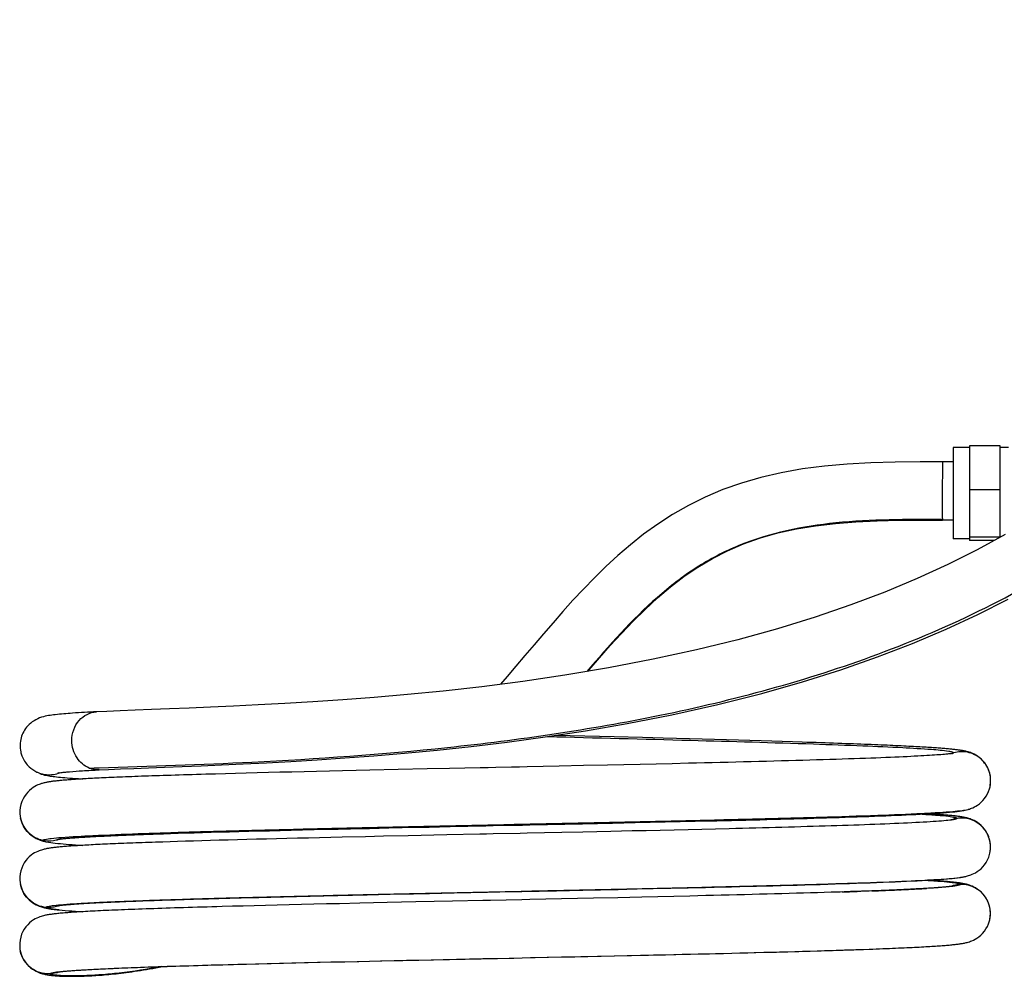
# Model space of a CAD drawing. Header units: millimetres. Extents: x 263 to 2161, y 826 to 2495.
# Tile 1 of 10: x 263 to 857, y 829 to 1406. Entities that reach past the tile are written whole.
import ezdxf

# ---------------------------------------------------------------- set-up
doc = ezdxf.new("R2010")
doc.units = ezdxf.units.MM
doc.header["$LTSCALE"] = 217.819833
doc.layers.add('00_COMPONENTS_13', color=7, linetype='CONTINUOUS')
doc.layers.add('00_COMPONENTS_5', color=7, linetype='CONTINUOUS')

msp = doc.modelspace()

# ---------------------------------------------------------------- linework, layer by layer
at = {"layer": '00_COMPONENTS_13', "color": 7, "linetype": 'Continuous'}
for p, q in [((825.66, 1139.1), (819.31, 1139.11)), ((825.66, 1104.1), (819.24, 1104.11)), ((309.38, 988.57), (309.39, 988.57)), ((603.67, 973.9), (586.05, 974.35)), ((621.42, 973.45), (603.67, 973.9)), ((638.53, 973.01), (621.42, 973.45)), ((650.91, 972.68), (638.53, 973.01)), ((658.94, 972.46), (650.91, 972.68)), ((666.79, 972.25), (658.94, 972.46)), ((674.46, 972.04), (666.79, 972.25)), ((681.94, 971.83), (674.46, 972.04)), ((689.22, 971.63), (681.94, 971.83)), ((696.32, 971.43), (689.22, 971.63)), ((703.22, 971.22), (696.32, 971.43)), ((709.93, 971.03), (703.22, 971.22)), ((716.44, 970.83), (709.93, 971.03)), ((722.74, 970.64), (716.44, 970.83)), ((728.83, 970.45), (722.74, 970.64)), ((263.75, 964.5), (263.76, 964.47)), ((825.94, 964.06), (825.94, 964.05)), ((826.03, 964.06), (826.04, 964.05)), ((602.87, 956.12), (588.32, 955.81)), ((617.49, 956.44), (602.87, 956.12)), ((627.25, 956.65), (617.49, 956.44)), ((637.01, 956.87), (627.25, 956.65)), ((646.76, 957.09), (637.01, 956.87)), ((656.48, 957.31), (646.76, 957.09)), ((666.16, 957.53), (656.48, 957.31)), ((275.69, 951.21), (275.66, 951.22)), ((311.11, 953.61), (311.1, 953.61)), ((381.14, 951.08), (375.37, 950.91)), ((387.11, 951.24), (381.14, 951.08)), ((393.28, 951.41), (387.11, 951.24)), ((399.66, 951.58), (393.28, 951.41)), ((406.25, 951.75), (399.66, 951.58)), ((413.03, 951.92), (406.25, 951.75)), ((420.01, 952.09), (413.03, 951.92)), ((427.19, 952.27), (420.01, 952.09)), ((434.56, 952.45), (427.19, 952.27)), ((442.12, 952.63), (434.56, 952.45)), ((449.87, 952.81), (442.12, 952.63)), ((457.79, 952.99), (449.87, 952.81)), ((465.89, 953.17), (457.79, 952.99)), ((474.15, 953.36), (465.89, 953.17)), ((491.16, 953.73), (474.15, 953.36)), ((508.75, 954.11), (491.16, 953.73)), ((522.29, 954.4), (508.75, 954.11)), ((847.95, 943.37), (847.95, 943.39)), ((834.58, 929.69), (834.7, 929.72)), ((263.68, 924.5), (263.68, 924.52)), ((602.3, 921.1), (620.49, 921.5)), ((620.49, 921.5), (634.14, 921.8)), ((634.14, 921.8), (643.21, 922)), ((643.21, 922), (652.25, 922.2)), ((652.25, 922.2), (661.23, 922.41)), ((661.23, 922.41), (670.16, 922.62)), ((670.16, 922.62), (679.01, 922.83)), ((825.1, 923.44), (824.48, 923.35)), ((825.11, 923.44), (825.1, 923.44)), ((345.64, 914.97), (349.81, 915.11)), ((349.81, 915.11), (354.15, 915.26)), ((354.15, 915.26), (358.67, 915.4)), ((358.67, 915.4), (363.36, 915.54)), ((363.36, 915.54), (368.24, 915.69)), ((368.24, 915.69), (373.3, 915.84)), ((373.3, 915.84), (378.54, 915.99)), ((378.54, 915.99), (383.96, 916.14)), ((383.96, 916.14), (389.56, 916.3)), ((389.56, 916.3), (395.33, 916.45)), ((395.33, 916.45), (401.29, 916.61)), ((401.29, 916.61), (407.41, 916.77)), ((407.41, 916.77), (413.72, 916.93)), ((413.72, 916.93), (420.19, 917.09)), ((420.19, 917.09), (426.83, 917.25)), ((426.83, 917.25), (433.63, 917.42)), ((433.63, 917.42), (440.6, 917.58)), ((440.6, 917.58), (447.73, 917.75)), ((447.73, 917.75), (455.01, 917.92)), ((455.01, 917.92), (462.45, 918.09)), ((462.45, 918.09), (473.89, 918.34)), ((473.89, 918.34), (485.64, 918.6)), ((497.37, 913.86), (482.45, 913.54)), ((485.64, 918.6), (493.65, 918.78)), ((493.65, 918.78), (510.04, 919.13)), ((520.49, 914.36), (497.37, 913.86)), ((510.04, 919.13), (522.65, 919.41)), ((602.54, 916.11), (589.89, 915.84)), ((619.47, 916.47), (602.54, 916.11)), ((632.2, 916.75), (619.47, 916.47)), ((640.67, 916.94), (632.2, 916.75)), ((649.13, 917.13), (640.67, 916.94)), ((657.55, 917.33), (649.13, 917.13)), ((665.94, 917.52), (657.55, 917.33)), ((674.28, 917.72), (665.94, 917.52)), ((682.55, 917.91), (674.28, 917.72)), ((690.76, 918.11), (682.55, 917.91)), ((278.96, 910.3), (278.5, 910.39)), ((353.79, 910.26), (349.37, 910.11)), ((358.35, 910.4), (353.79, 910.26)), ((363.06, 910.55), (358.35, 910.4)), ((367.92, 910.69), (363.06, 910.55)), ((372.92, 910.84), (367.92, 910.69)), ((378.06, 910.99), (372.92, 910.84)), ((383.35, 911.13), (378.06, 910.99)), ((388.78, 911.28), (383.35, 911.13)), ((394.35, 911.43), (388.78, 911.28)), ((400.06, 911.58), (394.35, 911.43)), ((405.91, 911.73), (400.06, 911.58)), ((411.89, 911.89), (405.91, 911.73)), ((418.01, 912.04), (411.89, 911.89)), ((424.26, 912.19), (418.01, 912.04)), ((430.64, 912.35), (424.26, 912.19)), ((437.15, 912.5), (430.64, 912.35)), ((443.78, 912.66), (437.15, 912.5)), ((457.43, 912.97), (443.78, 912.66)), ((471.56, 913.29), (457.43, 912.97)), ((482.45, 913.54), (471.56, 913.29)), ((847.85, 903.29), (847.87, 903.38)), ((263.62, 884.44), (263.6, 884.53)), ((830.4, 888.84), (830.81, 888.91)), ((830.81, 888.91), (831.32, 888.99)), ((463.7, 878.12), (472.63, 878.32)), ((472.63, 878.32), (486.39, 878.63)), ((486.39, 878.63), (500.56, 878.94)), ((500.56, 878.94), (510.22, 879.15)), ((510.22, 879.15), (524.99, 879.46)), ((586.68, 880.78), (602.53, 881.11)), ((602.53, 881.11), (613.14, 881.34)), ((613.14, 881.34), (623.77, 881.58)), ((623.77, 881.58), (634.41, 881.81)), ((634.41, 881.81), (645.02, 882.05)), ((645.02, 882.05), (655.6, 882.29)), ((758.79, 880.02), (757.61, 879.98)), ((773.31, 880.51), (770.55, 880.41)), ((792.81, 881.29), (792.15, 881.26)), ((407.19, 876.77), (414.58, 876.96)), ((414.58, 876.96), (422.2, 877.15)), ((422.2, 877.15), (430.06, 877.34)), ((432.95, 872.41), (425.59, 872.24)), ((430.06, 877.34), (438.14, 877.53)), ((440.47, 872.59), (432.95, 872.41)), ((438.14, 877.53), (446.44, 877.73)), ((448.15, 872.77), (440.47, 872.59)), ((446.44, 877.73), (454.97, 877.92)), ((456, 872.95), (448.15, 872.77)), ((454.97, 877.92), (463.7, 878.12)), ((468.06, 873.22), (456, 872.95)), ((484.67, 873.59), (468.06, 873.22)), ((501.85, 873.97), (484.67, 873.59)), ((524.06, 874.45), (501.85, 873.97)), ((608.99, 876.26), (599.31, 876.05)), ((623.56, 876.57), (608.99, 876.26)), ((638.12, 876.9), (623.56, 876.57)), ((647.81, 877.11), (638.12, 876.9)), ((657.46, 877.33), (647.81, 877.11)), ((667.06, 877.56), (657.46, 877.33)), ((391.44, 871.37), (385.15, 871.19)), ((397.91, 871.54), (391.44, 871.37)), ((404.57, 871.71), (397.91, 871.54)), ((411.4, 871.88), (404.57, 871.71)), ((418.41, 872.06), (411.4, 871.88)), ((425.59, 872.24), (418.41, 872.06)), ((847.77, 863.28), (847.79, 863.4)), ((847.79, 863.4), (847.97, 864.32)), ((263.54, 844.44), (263.52, 844.55)), ((752.45, 844.8), (756.68, 844.93)), ((756.68, 844.93), (760.24, 845.05)), ((759.53, 845.02), (760.24, 845.05)), ((760.24, 845.05), (764.95, 845.2)), ((764.95, 845.2), (768.96, 845.34)), ((768.96, 845.34), (771.8, 845.44)), ((771.78, 845.44), (775.09, 845.55)), ((398.55, 836.54), (405.36, 836.72)), ((405.36, 836.72), (412.4, 836.9)), ((412.4, 836.9), (419.65, 837.08)), ((419.65, 837.08), (427.12, 837.26)), ((427.12, 837.26), (434.8, 837.45)), ((434.8, 837.45), (442.69, 837.63)), ((442.69, 837.63), (450.77, 837.82)), ((450.77, 837.82), (459.06, 838.01)), ((459.06, 838.01), (467.53, 838.2)), ((467.53, 838.2), (480.59, 838.5)), ((480.59, 838.5), (494.03, 838.79)), ((494.03, 838.79), (512.51, 839.19)), ((591.13, 840.86), (611.48, 841.3)), ((611.48, 841.3), (621.7, 841.52)), ((621.7, 841.52), (631.91, 841.75)), ((631.91, 841.75), (642.11, 841.98)), ((642.11, 841.98), (652.28, 842.21)), ((652.28, 842.21), (662.41, 842.44)), ((391.95, 836.37), (398.55, 836.54))]:
    msp.add_line(p, q, dxfattribs=at)
for points in [[(819.31, 1139.11), (805.94, 1139.12), (790.78, 1138.99), (776.05, 1138.59), (761.85, 1137.82), (748.16, 1136.61), (734.9, 1134.89), (722.12, 1132.63), (709.88, 1129.81), (698.13, 1126.39), (686.91, 1122.41), (676.29, 1117.9), (666.19, 1112.9), (656.65, 1107.45), (647.67, 1101.66), (639.19, 1095.57), (631.18, 1089.23), (623.59, 1082.71), (616.37, 1076.06), (609.49, 1069.32), (602.91, 1062.55), (596.6, 1055.76), (590.5, 1048.98), (584.58, 1042.24), (578.82, 1035.56), (573.2, 1028.96), (567.68, 1022.45), (562.27, 1016.06), (556.93, 1009.79), (552.92, 1005.13)], [(605.49, 1012.89), (606.33, 1013.88), (612.57, 1021.09), (619.07, 1028.44), (625.83, 1035.83), (632.82, 1043.14), (640.08, 1050.3), (647.64, 1057.26), (655.45, 1063.86), (663.49, 1070.01), (671.86, 1075.7), (680.62, 1080.91), (689.8, 1085.59), (699.42, 1089.72), (709.53, 1093.3), (720.14, 1096.31), (731.23, 1098.76), (742.79, 1100.68), (754.79, 1102.11), (767.18, 1103.09), (780.03, 1103.7), (793.32, 1104.01), (807.04, 1104.11), (819.24, 1104.11)], [(857.02, 1095.3), (840.25, 1086.14), (822.59, 1077.31), (803.97, 1068.82), (784.48, 1060.72), (764.1, 1053.01), (742.56, 1045.63), (719.78, 1038.6), (695.93, 1031.99), (671.14, 1025.88), (645.02, 1020.18), (618.08, 1015.01), (591.76, 1010.59), (566.37, 1006.85), (541.71, 1003.69), (518.44, 1001.08), (496.94, 998.96), (476.85, 997.23), (457.82, 995.78), (439.79, 994.56), (422.86, 993.55), (406.93, 992.7), (392.03, 991.98), (378.19, 991.36), (365.32, 990.83), (353.45, 990.36), (342.59, 989.94), (332.67, 989.55), (323.66, 989.18), (315.6, 988.83), (309.39, 988.54)], [(311.1, 953.58), (316.61, 953.84), (323.85, 954.15), (331.91, 954.48), (340.8, 954.83), (350.51, 955.21), (361.08, 955.63), (372.49, 956.09), (384.74, 956.61), (397.87, 957.21), (411.84, 957.9), (426.65, 958.71), (442.39, 959.66), (459.05, 960.78), (476.61, 962.1), (495.17, 963.66), (514.69, 965.51), (535.19, 967.69), (556.89, 970.29), (579.91, 973.41), (604.12, 977.12), (629.33, 981.48), (656.15, 986.73), (683.9, 992.92), (710.44, 999.63), (734.86, 1006.56), (757.96, 1013.86), (780.1, 1021.59), (801.3, 1029.74), (821.43, 1038.26), (840.64, 1047.16), (858.89, 1056.4)], [(847.95, 943.39), (848.11, 944.24), (848.31, 946.08), (848.32, 947.92), (848.14, 949.73), (847.78, 951.49), (847.24, 953.2), (846.55, 954.81), (845.71, 956.35), (844.73, 957.77), (843.68, 959.03), (842.58, 960.13), (841.45, 961.08), (840.36, 961.87), (839.35, 962.49), (838.42, 963), (837.56, 963.4), (836.78, 963.73), (836.09, 963.99), (835.44, 964.2), (834.85, 964.38), (834.31, 964.54), (833.79, 964.67), (833.29, 964.79), (832.82, 964.89), (832.34, 964.99), (831.87, 965.08), (831.4, 965.17), (830.93, 965.25), (830.45, 965.32), (829.96, 965.4), (829.47, 965.47), (828.96, 965.54), (828.44, 965.61), (827.9, 965.68), (827.35, 965.74), (826.79, 965.81), (826.21, 965.87), (825.61, 965.94), (824.99, 966), (824.35, 966.06), (823.69, 966.13), (823.01, 966.19), (822.3, 966.25), (821.57, 966.32), (820.81, 966.38), (820.02, 966.44), (819.21, 966.51), (818.37, 966.57), (817.5, 966.64), (816.6, 966.7), (815.66, 966.77), (814.7, 966.84), (813.7, 966.9), (812.67, 966.97), (811.61, 967.04), (810.51, 967.11), (809.37, 967.18), (808.2, 967.25), (806.99, 967.32), (805.75, 967.39), (804.46, 967.46), (803.14, 967.53), (801.78, 967.61), (800.38, 967.68), (798.94, 967.75), (797.46, 967.83), (795.94, 967.9), (794.38, 967.98), (792.78, 968.05), (791.13, 968.13), (789.45, 968.21), (787.71, 968.29), (785.94, 968.36), (784.12, 968.44), (782.26, 968.52), (780.35, 968.6), (778.39, 968.69), (776.39, 968.77), (774.34, 968.85), (772.24, 968.93), (770.1, 969.02), (767.9, 969.1), (765.66, 969.18), (763.37, 969.27), (761.02, 969.36), (758.63, 969.44), (756.18, 969.53), (753.68, 969.62), (751.13, 969.71), (748.53, 969.8), (745.87, 969.89), (743.16, 969.98), (740.4, 970.07), (737.59, 970.16), (734.72, 970.26), (728.83, 970.45)], [(825.46, 963.48), (825.62, 963.51), (825.56, 963.5), (825.39, 963.47), (825.13, 963.43), (824.74, 963.37), (824.25, 963.31), (823.68, 963.23), (823.01, 963.16), (822.25, 963.08), (821.41, 962.99), (820.47, 962.91), (819.45, 962.82), (818.35, 962.73), (817.15, 962.63), (815.87, 962.54), (814.5, 962.44), (813.04, 962.34), (811.48, 962.24), (809.84, 962.14), (808.11, 962.04), (806.28, 961.94), (804.35, 961.83), (802.32, 961.73), (800.19, 961.62), (797.95, 961.51), (795.61, 961.4), (793.16, 961.29), (790.59, 961.18), (787.91, 961.07), (785.13, 960.96), (782.23, 960.84), (779.22, 960.72), (776.1, 960.61), (772.87, 960.49), (769.54, 960.37), (766.1, 960.25), (762.56, 960.13), (758.92, 960.02), (755.19, 959.9), (751.36, 959.77), (747.44, 959.65), (743.43, 959.53), (739.33, 959.41), (735.16, 959.29), (730.91, 959.17), (726.59, 959.05), (722.21, 958.93), (717.76, 958.81), (713.26, 958.69), (708.7, 958.57), (704.09, 958.45), (699.45, 958.34), (694.77, 958.22), (690.06, 958.1), (685.32, 957.99), (680.56, 957.87), (675.78, 957.76), (670.98, 957.64), (666.16, 957.53)], [(588.32, 955.81), (569.09, 955.4), (564.31, 955.3), (559.56, 955.2)], [(275.69, 951.21), (276.13, 951.06), (277.24, 950.73), (278.2, 950.48), (279.04, 950.3), (279.86, 950.13), (280.71, 949.98), (281.56, 949.85), (282.44, 949.72), (283.37, 949.6), (284.34, 949.48), (285.38, 949.36), (286.49, 949.24), (287.67, 949.12), (288.94, 949.01), (290.3, 948.89), (291.75, 948.77), (293.3, 948.65), (294.94, 948.52), (296.69, 948.4), (298.54, 948.28), (300.48, 948.15), (301.23, 948.11)], [(375.37, 950.91), (372.57, 950.83), (369.82, 950.75), (367.11, 950.67), (364.46, 950.59), (361.87, 950.51), (359.32, 950.44), (356.82, 950.36), (354.38, 950.28), (351.98, 950.2), (349.63, 950.13), (347.34, 950.05), (345.09, 949.97), (342.89, 949.9), (340.74, 949.82), (338.64, 949.75), (336.58, 949.68), (334.57, 949.6), (332.6, 949.53), (330.68, 949.46), (328.81, 949.39), (326.98, 949.31), (325.19, 949.24), (323.45, 949.17), (321.74, 949.1), (320.09, 949.03), (318.47, 948.96), (316.89, 948.89), (315.36, 948.82), (313.86, 948.75), (312.41, 948.69), (310.99, 948.62), (309.61, 948.55), (308.27, 948.48), (306.97, 948.42), (305.71, 948.35), (304.48, 948.29), (303.29, 948.22), (302.13, 948.16), (301.01, 948.09), (299.92, 948.03), (298.87, 947.96), (297.85, 947.9), (296.87, 947.84), (295.91, 947.78), (294.99, 947.71), (294.1, 947.65), (293.24, 947.59), (292.4, 947.53), (291.6, 947.47), (290.82, 947.41), (290.06, 947.35), (289.34, 947.29), (288.63, 947.23), (287.95, 947.17), (287.29, 947.1), (286.66, 947.04), (286.04, 946.98), (285.45, 946.92), (284.87, 946.86), (284.31, 946.8), (283.77, 946.73), (283.23, 946.67), (282.72, 946.6), (282.21, 946.53), (281.71, 946.46), (281.23, 946.39), (280.75, 946.31), (280.27, 946.23), (279.8, 946.15), (279.33, 946.06), (278.85, 945.96), (278.37, 945.86)], [(559.56, 955.2), (550.11, 955), (545.41, 954.9), (540.74, 954.8), (522.29, 954.4)], [(278.37, 945.86), (277.87, 945.74), (277.35, 945.61), (276.81, 945.46), (276.22, 945.28), (275.58, 945.06), (274.89, 944.81), (274.11, 944.48), (273.24, 944.08), (272.3, 943.57), (271.29, 942.95), (270.22, 942.17), (269.11, 941.24), (268.02, 940.17), (266.98, 938.94), (266.01, 937.55), (265.17, 936.04), (264.46, 934.43), (263.91, 932.74), (263.53, 930.97), (263.33, 929.16), (263.32, 927.32), (263.51, 925.46), (263.68, 924.52)], [(835.58, 929.99), (836.2, 930.2), (836.87, 930.46), (837.64, 930.79), (838.52, 931.22), (839.47, 931.75), (840.48, 932.39), (841.55, 933.17), (842.64, 934.1), (843.69, 935.15), (844.68, 936.33), (845.6, 937.63), (846.41, 939.05), (847.1, 940.57), (847.65, 942.18), (847.95, 943.37)], [(679.01, 922.83), (683.4, 922.93), (687.76, 923.04), (692.1, 923.14), (696.41, 923.25), (700.69, 923.36), (704.95, 923.47), (709.17, 923.57), (713.35, 923.68), (717.51, 923.79), (721.63, 923.9), (725.72, 924.02), (729.77, 924.13), (733.78, 924.24), (737.76, 924.35), (741.69, 924.47), (745.59, 924.58), (749.44, 924.7), (753.24, 924.82), (757, 924.94), (760.71, 925.06), (764.36, 925.18), (767.96, 925.3), (771.51, 925.42), (775, 925.55), (778.42, 925.67), (781.78, 925.8), (785.08, 925.93), (788.3, 926.06), (791.45, 926.19), (794.52, 926.32), (797.51, 926.46), (800.41, 926.59), (803.22, 926.73), (805.93, 926.87), (808.53, 927.01), (811.03, 927.15), (813.4, 927.3), (815.67, 927.44), (817.81, 927.59), (819.83, 927.74), (821.73, 927.89), (823.52, 928.04), (825.19, 928.2), (826.75, 928.36), (828.22, 928.53), (829.56, 928.71), (830.82, 928.89), (832.18, 929.13), (833.69, 929.46), (834.58, 929.69)], [(847.87, 903.38), (848.05, 904.37), (848.24, 906.22), (848.23, 908.04), (848.04, 909.84), (847.67, 911.59), (847.13, 913.28), (846.44, 914.87), (845.62, 916.37), (844.67, 917.75), (843.65, 918.98), (842.58, 920.06), (841.47, 921.01), (840.38, 921.8), (839.35, 922.45), (838.37, 922.98), (837.47, 923.41), (836.65, 923.75), (835.93, 924.02), (835.25, 924.24), (834.62, 924.43), (834.04, 924.59), (833.49, 924.72), (832.96, 924.85), (832.45, 924.95), (831.94, 925.05), (831.42, 925.15), (830.91, 925.24), (830.39, 925.32), (829.85, 925.4), (829.3, 925.48), (828.73, 925.56), (828.14, 925.64), (827.53, 925.71), (826.9, 925.79), (826.25, 925.86), (825.56, 925.93), (824.85, 926.01), (824.11, 926.08), (823.34, 926.15), (822.53, 926.23), (821.7, 926.3), (820.82, 926.37), (819.92, 926.45), (818.97, 926.52), (817.99, 926.6), (816.97, 926.67), (815.91, 926.75), (814.82, 926.82), (813.68, 926.9), (812.49, 926.98), (811.27, 927.06), (810.34, 927.11)], [(834.7, 929.72), (835.02, 929.81), (835.58, 929.99)], [(263.68, 924.5), (264.08, 922.97), (264.66, 921.36), (265.37, 919.86), (266.19, 918.47), (267.1, 917.2), (268.08, 916.07), (269.11, 915.07), (270.17, 914.18), (271.21, 913.43), (272.2, 912.8), (273.14, 912.29), (274.01, 911.86), (274.78, 911.53), (275.47, 911.27), (276.11, 911.05), (276.69, 910.86), (277.23, 910.71), (277.74, 910.57), (278.23, 910.46), (278.5, 910.39)], [(522.65, 919.41), (544.17, 919.86), (548.55, 919.96)], [(548.55, 919.96), (566.24, 920.33), (570.7, 920.43), (602.3, 921.1)], [(824.48, 923.35), (823.63, 923.24), (822.61, 923.12), (821.47, 923.01), (820.17, 922.88), (818.74, 922.76), (817.18, 922.64), (815.5, 922.51), (813.71, 922.39), (811.8, 922.26), (809.79, 922.14), (807.68, 922.02), (805.47, 921.89), (803.17, 921.77), (800.77, 921.65), (798.29, 921.53), (795.71, 921.41), (793.06, 921.29), (790.32, 921.17), (787.5, 921.05), (784.61, 920.93), (781.65, 920.81), (778.62, 920.7), (775.52, 920.58), (772.36, 920.47), (769.14, 920.35), (765.85, 920.24), (762.51, 920.13), (759.12, 920.02), (755.67, 919.91), (752.17, 919.8), (748.62, 919.69), (745.02, 919.58), (741.38, 919.47), (737.7, 919.36), (733.97, 919.25), (730.2, 919.15), (726.4, 919.04), (722.56, 918.94), (718.69, 918.83), (714.78, 918.73), (710.85, 918.62), (706.88, 918.52), (702.89, 918.42), (698.87, 918.32), (694.82, 918.22), (690.76, 918.11)], [(825.52, 923.5), (825.57, 923.52), (825.58, 923.52), (825.53, 923.51), (825.44, 923.49), (825.3, 923.47), (825.11, 923.44)], [(286.03, 911.71), (286.04, 911.71), (286.07, 911.72), (286.16, 911.73), (286.29, 911.76), (286.45, 911.78), (286.66, 911.81), (286.89, 911.85), (287.16, 911.88), (287.46, 911.92), (287.8, 911.96), (288.16, 912.01), (288.55, 912.05), (288.97, 912.1), (289.42, 912.15), (289.91, 912.19), (290.42, 912.24), (290.95, 912.29), (291.52, 912.35), (292.12, 912.4), (292.74, 912.45), (293.4, 912.5), (294.08, 912.56), (294.79, 912.61), (295.53, 912.67), (296.3, 912.72), (297.09, 912.78), (297.92, 912.83), (298.77, 912.89), (299.66, 912.95), (300.57, 913), (301.52, 913.06), (302.49, 913.12), (303.5, 913.18), (304.53, 913.24), (305.6, 913.3), (306.7, 913.36), (307.83, 913.42), (309, 913.48), (310.19, 913.54), (311.42, 913.6), (312.69, 913.66), (313.98, 913.72), (315.32, 913.79), (316.68, 913.85), (318.09, 913.91), (319.52, 913.97), (321, 914.04), (322.51, 914.1), (324.06, 914.17), (325.64, 914.23), (327.26, 914.3), (328.92, 914.36), (330.62, 914.43), (332.36, 914.5), (334.13, 914.56), (335.95, 914.63), (337.81, 914.7), (339.7, 914.77), (341.64, 914.84), (343.62, 914.9), (345.64, 914.97)], [(548.48, 914.96), (544.42, 914.87), (540.39, 914.78), (520.49, 914.36)], [(589.89, 915.84), (569.02, 915.39), (564.88, 915.3), (548.48, 914.96)], [(349.37, 910.11), (347.21, 910.04), (345.09, 909.97), (343.01, 909.9), (340.96, 909.83), (338.95, 909.76), (336.98, 909.69), (335.04, 909.61), (333.14, 909.54), (331.27, 909.47), (329.44, 909.4), (327.64, 909.33), (325.88, 909.26), (324.16, 909.2), (322.47, 909.13), (320.82, 909.06), (319.2, 908.99), (317.61, 908.92), (316.07, 908.85), (314.55, 908.78), (313.07, 908.71), (311.63, 908.64), (310.22, 908.58), (308.84, 908.51), (307.5, 908.44), (306.19, 908.37), (304.92, 908.3), (303.68, 908.24), (302.47, 908.17), (301.3, 908.1), (300.16, 908.04), (299.06, 907.97), (297.99, 907.9), (296.95, 907.84), (295.94, 907.77), (294.96, 907.71), (294.01, 907.64), (293.1, 907.58), (292.22, 907.51), (291.36, 907.44), (290.54, 907.38), (289.74, 907.31), (288.97, 907.25), (288.23, 907.18), (287.51, 907.12), (286.82, 907.05), (286.16, 906.99), (285.52, 906.92), (284.9, 906.85), (284.3, 906.79), (283.72, 906.72), (283.16, 906.65), (282.61, 906.58), (282.08, 906.51), (281.57, 906.43), (281.05, 906.36), (280.55, 906.27), (280.05, 906.19), (279.55, 906.1), (279.04, 906), (278.52, 905.89), (277.99, 905.76), (277.43, 905.63), (276.85, 905.47), (276.22, 905.28), (275.55, 905.06), (274.82, 904.79), (274.02, 904.46), (273.12, 904.04), (272.16, 903.52), (271.14, 902.89), (270.06, 902.11), (268.95, 901.17), (267.88, 900.1), (266.86, 898.87), (265.91, 897.5), (265.07, 896.01), (264.38, 894.42), (263.83, 892.73), (263.45, 890.97), (263.25, 889.17), (263.24, 887.35), (263.42, 885.5), (263.6, 884.53)], [(278.96, 910.3), (280.47, 910.01), (281.87, 909.79), (283.21, 909.61), (284.61, 909.44), (286.13, 909.27), (287.7, 909.11), (289.36, 908.96), (291.1, 908.81), (292.91, 908.67), (294.81, 908.53), (296.78, 908.39), (298.83, 908.25), (301.24, 908.1)], [(831.32, 888.99), (831.81, 889.08), (832.31, 889.17), (832.82, 889.28), (833.33, 889.39), (833.87, 889.53), (834.44, 889.68), (835.04, 889.85), (835.71, 890.07), (836.46, 890.34), (837.27, 890.68), (838.18, 891.1), (839.19, 891.63), (840.28, 892.3), (841.39, 893.1), (842.52, 894.04), (843.63, 895.15), (844.67, 896.4), (845.62, 897.78), (846.45, 899.29), (847.15, 900.91), (847.69, 902.61), (847.85, 903.29)], [(263.62, 884.44), (263.82, 883.61), (264.37, 881.88), (265.08, 880.27), (265.9, 878.8), (266.82, 877.45), (267.83, 876.24), (268.9, 875.18), (269.98, 874.26), (271.05, 873.47), (272.11, 872.81), (273.11, 872.27), (274.02, 871.83), (274.86, 871.48), (275.63, 871.19), (276.33, 870.96), (276.96, 870.77), (277.56, 870.61), (278.12, 870.47), (278.64, 870.35), (279.15, 870.25), (279.66, 870.15), (280.16, 870.05), (280.66, 869.97), (281.16, 869.89), (281.68, 869.81), (282.2, 869.73), (282.74, 869.66), (283.3, 869.59), (283.87, 869.51), (284.46, 869.44), (285.07, 869.38), (285.7, 869.31), (286.36, 869.24), (287.13, 869.16)], [(655.6, 882.29), (660.87, 882.41), (666.12, 882.53), (671.36, 882.65), (676.57, 882.78), (681.76, 882.9), (686.92, 883.03), (692.05, 883.15), (697.14, 883.28), (702.2, 883.41), (707.22, 883.53), (712.2, 883.66), (717.13, 883.79), (722.02, 883.92), (726.85, 884.06), (731.63, 884.19), (736.35, 884.32), (741.02, 884.46), (745.61, 884.59), (750.14, 884.73), (754.59, 884.87), (758.97, 885.01), (763.27, 885.15), (767.48, 885.29), (771.6, 885.43), (775.64, 885.58), (779.58, 885.72), (783.41, 885.87), (787.15, 886.02), (790.77, 886.17), (794.29, 886.32), (797.68, 886.47), (800.96, 886.63), (804.12, 886.78), (807.14, 886.94), (810.04, 887.1), (812.79, 887.27), (815.41, 887.43), (817.87, 887.6), (820.19, 887.77), (822.35, 887.95), (824.37, 888.13), (826.22, 888.31), (827.93, 888.5), (829.6, 888.72), (830.4, 888.84)], [(847.97, 864.32), (848.16, 866.15), (848.16, 867.96), (847.98, 869.74), (847.62, 871.48), (847.1, 873.16), (846.42, 874.76), (845.61, 876.26), (844.67, 877.65), (843.64, 878.9), (842.55, 880.01), (841.42, 880.99), (840.3, 881.79), (839.24, 882.45), (838.22, 883), (837.28, 883.43), (836.43, 883.78), (835.67, 884.05), (834.97, 884.28), (834.32, 884.47), (833.74, 884.62), (833.17, 884.76), (832.63, 884.88), (832.12, 884.99), (831.6, 885.09), (831.09, 885.18), (830.58, 885.26), (830.05, 885.35), (829.52, 885.43), (828.98, 885.5), (828.42, 885.58), (827.84, 885.65), (827.25, 885.73), (826.63, 885.8), (825.99, 885.87), (825.33, 885.94), (824.64, 886.01), (823.93, 886.08), (823.18, 886.15), (822.41, 886.22), (821.61, 886.29), (820.77, 886.36), (819.91, 886.44), (819, 886.51), (818.06, 886.58), (817.09, 886.65), (816.07, 886.73), (815.01, 886.8), (813.91, 886.87), (812.77, 886.95), (811.58, 887.03), (810.19, 887.11)], [(524.99, 879.46), (545.15, 879.89), (550.27, 880), (560.57, 880.22)], [(560.57, 880.22), (565.75, 880.33), (586.68, 880.78)], [(752.15, 879.8), (748.08, 879.68), (743.95, 879.55), (739.77, 879.43), (735.53, 879.31), (731.24, 879.19), (726.9, 879.06), (722.51, 878.94), (718.08, 878.83), (713.61, 878.71), (709.1, 878.59), (704.55, 878.47), (699.96, 878.35), (695.35, 878.24), (690.7, 878.12), (686.02, 878.01), (681.31, 877.89), (676.58, 877.78), (671.83, 877.67), (667.06, 877.56)], [(760.09, 880.06), (756.15, 879.93), (752.12, 879.8)], [(770.56, 880.41), (767.75, 880.32), (763.95, 880.19), (760.09, 880.06)], [(825.54, 883.52), (825.54, 883.52), (825.49, 883.51), (825.4, 883.49), (825.26, 883.47), (825.09, 883.44), (824.88, 883.41), (824.64, 883.37), (824.36, 883.34), (824.05, 883.3), (823.71, 883.25), (823.35, 883.21), (822.95, 883.17), (822.52, 883.12), (822.06, 883.07), (821.58, 883.02), (821.06, 882.97), (820.52, 882.92), (819.95, 882.87), (819.35, 882.82), (818.72, 882.77), (818.06, 882.71), (817.37, 882.66), (816.66, 882.61), (815.92, 882.55), (815.14, 882.5), (814.34, 882.44), (813.51, 882.38), (812.65, 882.33), (811.76, 882.27), (810.84, 882.21), (809.89, 882.16), (808.91, 882.1), (807.9, 882.04), (806.86, 881.98), (805.79, 881.92), (804.68, 881.86), (803.54, 881.8), (802.37, 881.74), (801.17, 881.68), (799.93, 881.62), (798.66, 881.56), (797.35, 881.49), (796.01, 881.43), (794.63, 881.37), (793.22, 881.3), (791.77, 881.24), (790.28, 881.18), (788.76, 881.11), (787.2, 881.05), (785.6, 880.98), (783.96, 880.92), (782.29, 880.85), (780.57, 880.78), (778.82, 880.72), (777.02, 880.65), (775.18, 880.58), (773.31, 880.51)], [(285.92, 871.73), (285.92, 871.73), (285.97, 871.73), (286.06, 871.75), (286.2, 871.77), (286.37, 871.8), (286.58, 871.83), (286.82, 871.87), (287.1, 871.9), (287.41, 871.94), (287.76, 871.99), (288.14, 872.03), (288.55, 872.08), (288.99, 872.12), (289.47, 872.17), (289.97, 872.22), (290.51, 872.27), (291.09, 872.33), (291.69, 872.38), (292.33, 872.44), (293, 872.49), (293.71, 872.55), (294.46, 872.6), (295.24, 872.66), (296.06, 872.72), (296.91, 872.78), (297.81, 872.84), (298.74, 872.9), (299.72, 872.97), (300.74, 873.03), (301.8, 873.09), (302.91, 873.16), (304.06, 873.23), (305.25, 873.29), (306.5, 873.36), (307.79, 873.43), (309.13, 873.5), (310.51, 873.57), (311.95, 873.64), (313.43, 873.71), (314.97, 873.78), (316.55, 873.85), (318.18, 873.93), (319.86, 874), (321.6, 874.08), (323.39, 874.15), (325.23, 874.23), (327.12, 874.3), (329.06, 874.38), (331.06, 874.46), (333.12, 874.54), (335.23, 874.62), (337.4, 874.69), (339.62, 874.77), (341.9, 874.86), (344.23, 874.94), (346.63, 875.02), (349.08, 875.1), (351.59, 875.18), (354.17, 875.27), (356.8, 875.35), (359.49, 875.44), (362.24, 875.52), (365.06, 875.61), (367.93, 875.69), (370.87, 875.78), (373.86, 875.87), (376.92, 875.96), (380.04, 876.04), (383.22, 876.13), (386.46, 876.22), (389.77, 876.31), (393.13, 876.4), (396.55, 876.49), (400.04, 876.59), (403.58, 876.68), (407.19, 876.77)], [(547, 874.93), (542.36, 874.84), (524.06, 874.45)], [(599.31, 876.05), (570.52, 875.43), (565.77, 875.33), (547, 874.93)], [(385.15, 871.19), (382.07, 871.11), (379.04, 871.02), (376.06, 870.94), (373.12, 870.85), (370.23, 870.77), (367.39, 870.69), (364.6, 870.6), (361.85, 870.52), (359.15, 870.44), (356.5, 870.35), (353.9, 870.27), (351.35, 870.19), (348.84, 870.11), (346.38, 870.02), (343.97, 869.94), (341.61, 869.86), (339.3, 869.78), (337.03, 869.7), (334.81, 869.62), (332.64, 869.54), (330.52, 869.46), (328.44, 869.38), (326.41, 869.3), (324.43, 869.22), (322.49, 869.14), (320.6, 869.06), (318.76, 868.98), (316.96, 868.9), (315.21, 868.82), (313.5, 868.75), (311.84, 868.67), (310.22, 868.59), (308.65, 868.51), (307.13, 868.43), (305.65, 868.36), (304.21, 868.28), (302.82, 868.2), (301.47, 868.13), (300.17, 868.05), (298.9, 867.98), (297.68, 867.9), (296.5, 867.82), (295.36, 867.75), (294.27, 867.67), (293.21, 867.6), (292.19, 867.52), (291.21, 867.45), (290.27, 867.37), (289.36, 867.3), (288.49, 867.22), (287.65, 867.15), (286.85, 867.07), (286.08, 867), (285.34, 866.92), (284.63, 866.85), (283.95, 866.77), (283.29, 866.69), (282.66, 866.61), (282.05, 866.53), (281.46, 866.44), (280.88, 866.35), (280.31, 866.26), (279.75, 866.16), (279.19, 866.05), (278.62, 865.93), (278.04, 865.8), (277.43, 865.65), (276.78, 865.48), (276.08, 865.26), (275.33, 865.01), (274.48, 864.68), (273.54, 864.27), (272.52, 863.76), (271.43, 863.12), (270.29, 862.34), (269.11, 861.39), (267.98, 860.29), (266.91, 859.04), (265.91, 857.64), (265.05, 856.11), (264.32, 854.49), (263.76, 852.77), (263.38, 850.98), (263.18, 849.17), (263.17, 847.32), (263.35, 845.47), (263.52, 844.55)], [(287.13, 869.16), (288.85, 869), (290.66, 868.84), (292.59, 868.69), (294.63, 868.54), (296.77, 868.38), (299.02, 868.23), (301.08, 868.11)], [(775.09, 845.55), (777.25, 845.63), (779.36, 845.71), (781.43, 845.79), (783.44, 845.87), (785.4, 845.95), (787.32, 846.02), (789.18, 846.1), (791, 846.18), (792.77, 846.25), (794.49, 846.33), (796.17, 846.4), (797.8, 846.48), (799.38, 846.55), (800.93, 846.62), (802.42, 846.7), (803.88, 846.77), (805.29, 846.84), (806.66, 846.92), (807.98, 846.99), (809.27, 847.06), (810.52, 847.13), (811.73, 847.2), (812.89, 847.27), (814.02, 847.34), (815.12, 847.42), (816.17, 847.49), (817.19, 847.56), (818.18, 847.63), (819.13, 847.7), (820.05, 847.77), (820.93, 847.83), (821.78, 847.9), (822.6, 847.97), (823.39, 848.04), (824.15, 848.11), (824.89, 848.18), (825.59, 848.26), (826.27, 848.33), (826.92, 848.4), (827.55, 848.47), (828.16, 848.55), (828.74, 848.62), (829.31, 848.7), (829.86, 848.78), (830.4, 848.86), (830.93, 848.95), (831.45, 849.04), (831.98, 849.13), (832.51, 849.24), (833.04, 849.36), (833.61, 849.49), (834.19, 849.64), (834.81, 849.82), (835.5, 850.04), (836.25, 850.3), (837.07, 850.63), (837.98, 851.04), (839, 851.57), (840.09, 852.22), (841.2, 853), (842.34, 853.94), (843.47, 855.06), (844.53, 856.32), (845.5, 857.71), (846.35, 859.24), (847.06, 860.88), (847.6, 862.59), (847.77, 863.28)], [(263.54, 844.44), (263.6, 844.17), (264.08, 842.49), (264.71, 840.87), (265.51, 839.32), (266.46, 837.85), (267.49, 836.54), (268.61, 835.37), (269.77, 834.34), (270.91, 833.49), (271.99, 832.81), (273.01, 832.25), (273.94, 831.8), (274.78, 831.46), (275.52, 831.18), (276.21, 830.96), (276.86, 830.77), (277.46, 830.61), (278.03, 830.47), (278.59, 830.35), (279.13, 830.24), (279.66, 830.14), (280.19, 830.05), (280.71, 829.97), (281.23, 829.9), (281.77, 829.83), (282.31, 829.77), (282.87, 829.7), (283.44, 829.65), (284.02, 829.59), (284.62, 829.54), (285.24, 829.49), (285.87, 829.45), (286.52, 829.41), (287.2, 829.37), (287.89, 829.34), (288.6, 829.31), (289.34, 829.28), (290.09, 829.26), (290.87, 829.23), (291.67, 829.22), (292.5, 829.21), (293.34, 829.2), (294.21, 829.19), (295.11, 829.19), (296.03, 829.2), (296.97, 829.21), (297.93, 829.22), (298.92, 829.24), (299.94, 829.27), (300.98, 829.3), (302.05, 829.34), (303.14, 829.38), (304.26, 829.43), (305.4, 829.49), (306.57, 829.55), (307.76, 829.62), (308.98, 829.7), (310.23, 829.78), (311.51, 829.87), (312.81, 829.97), (314.14, 830.08), (315.5, 830.2), (316.89, 830.33), (318.3, 830.47), (319.75, 830.61), (321.22, 830.77), (322.73, 830.94), (324.27, 831.12), (325.83, 831.31), (327.43, 831.51), (329.07, 831.73), (330.73, 831.95), (332.43, 832.2), (334.16, 832.45), (335.92, 832.72), (337.72, 833.01), (339.56, 833.31), (341.43, 833.63), (343.33, 833.97), (345.27, 834.32), (347.25, 834.7), (349.27, 835.09), (349.34, 835.1)], [(662.41, 842.44), (667.45, 842.56), (672.47, 842.67), (677.46, 842.79), (682.44, 842.91), (687.38, 843.03), (692.3, 843.15), (697.19, 843.27), (702.04, 843.4), (706.85, 843.52), (711.63, 843.64), (716.37, 843.77), (721.06, 843.89), (725.71, 844.02), (730.3, 844.15), (734.85, 844.27), (739.34, 844.4), (743.77, 844.53), (748.14, 844.66), (752.45, 844.8)], [(512.51, 839.19), (541.25, 839.8), (546.14, 839.91), (551.06, 840.01), (560.97, 840.22)], [(560.97, 840.22), (565.95, 840.33), (570.95, 840.43), (591.13, 840.86)], [(285.8, 831.71), (285.82, 831.71), (285.89, 831.72), (286.01, 831.74), (286.17, 831.77), (286.36, 831.8), (286.6, 831.83), (286.87, 831.87), (287.17, 831.91), (287.51, 831.95), (287.88, 832), (288.28, 832.04), (288.71, 832.09), (289.18, 832.14), (289.67, 832.19), (290.2, 832.24), (290.75, 832.29), (291.34, 832.35), (291.96, 832.4), (292.61, 832.45), (293.29, 832.51), (294.01, 832.56), (294.76, 832.62), (295.55, 832.68), (296.37, 832.74), (297.22, 832.8), (298.11, 832.86), (299.05, 832.92), (300.01, 832.98), (301.02, 833.04), (302.07, 833.1), (303.16, 833.17), (304.29, 833.23), (305.46, 833.3), (306.68, 833.36), (307.94, 833.43), (309.24, 833.5), (310.58, 833.57), (311.97, 833.63), (313.4, 833.7), (314.88, 833.77), (316.4, 833.84), (317.97, 833.91), (319.58, 833.98), (321.24, 834.06), (322.95, 834.13), (324.7, 834.2), (326.51, 834.27), (328.36, 834.35), (330.26, 834.42), (332.22, 834.5), (334.22, 834.57), (336.27, 834.65), (338.38, 834.72), (340.53, 834.8), (342.74, 834.88), (345.01, 834.96), (347.32, 835.04), (349.69, 835.12), (352.12, 835.19), (354.6, 835.28), (357.13, 835.36), (359.72, 835.44), (362.37, 835.52), (365.07, 835.6), (367.84, 835.68), (370.65, 835.77), (373.53, 835.85), (376.46, 835.94), (379.44, 836.02), (382.49, 836.11), (385.59, 836.19), (388.74, 836.28), (391.95, 836.37)]]:
    msp.add_lwpolyline(points, dxfattribs=at)
for centre, radius, start, end in [((830.61, 947.88), 16.63, 105.77778, 111.75235), ((823.98, 967.8), 4.56, 288.08506, 289.05581), ((281.22, 968.53), 18.01, 224.1769, 226.36119), ((280.6, 967.29), 16.63, 244.53076, 250.61066), ((280.86, 968.07), 17.44, 250.64943, 255.95548), ((830.96, 906.74), 17.83, 110.58552, 111.32111), ((830.85, 907.06), 17.5, 104.83392, 110.60237), ((830.63, 907.9), 16.63, 98.86808, 104.84233), ((280.79, 928.06), 17.44, 257.49586, 262.68232), ((823.44, 934.3), 45.99, 278.06486, 278.7073), ((616.89, 5251.34), 4373.62, 271.85935, 271.97726), ((676.6, 3581.23), 2702.45, 272.123, 272.29226), ((702.84, 2927.69), 2048.38, 272.30011, 272.49908), ((725.81, 2403.82), 1524.01, 272.51965, 272.7476), ((746.05, 1985.54), 1105.24, 272.79745, 273.04489), ((756.47, 1788.56), 907.98, 273.04884, 273.18067), ((763.96, 1654.22), 773.43, 273.17886, 273.38292), ((830.49, 867.08), 17.69, 347.99021, 352.10282), ((618.77, 5196.34), 4353.59, 271.86219, 271.98221)]:
    msp.add_arc(centre, radius, start, end, dxfattribs=at)
for points, knots in [([(311.03, 954.82), (341.73, 955.82), (411.8, 958.06), (524.84, 965.97), (651.71, 984.37), (783.09, 1019.67), (888.79, 1070.78), (962.88, 1129.11), (1009.53, 1180.63), (1044.83, 1237.2), (1075.51, 1311.48), (1086.33, 1368.87), (1090.36, 1405.6)], [0, 0, 0, 0, 0.092339, 0.210694, 0.340464, 0.477074, 0.618342, 0.689565, 0.759363, 0.82618, 0.888954, 1, 1, 1, 1]), ([(819.31, 1139.11), (819.22, 1139.11), (819.4, 1138.53), (819.2, 1137.93), (819.29, 1136.44), (819.23, 1134.6), (819.23, 1132.19), (819.2, 1128.3), (819.19, 1122.99), (819.18, 1116.71), (819.19, 1110.5), (819.18, 1106.51), (819.22, 1104.44)], [0, 0, 0, 0, 0.007585, 0.031035, 0.070536, 0.125818, 0.195314, 0.276871, 0.463108, 0.654498, 0.820606, 1, 1, 1, 1]), ([(819.22, 1104.44), (797.81, 1104.48), (756.42, 1104.57), (705.49, 1094.41), (670.33, 1075.96), (638.56, 1051.33), (618.3, 1028.46), (604.94, 1012.8)], [0, 0, 0, 0, 0.262916, 0.508321, 0.626954, 0.747255, 1, 1, 1, 1]), ([(819.22, 1104.44), (819.23, 1104.36), (819.26, 1104.28), (819.21, 1104.11), (819.24, 1104.11)], [0, 0, 0, 0, 0.743811, 1, 1, 1, 1]), ([(309.38, 988.57), (304.56, 988.33), (296.29, 987.86), (286.68, 987.11), (280.48, 986.29), (274.51, 985.05), (267.79, 980.98), (263.37, 972.99), (263.18, 967.22), (263.76, 964.47)], [0, 0, 0, 0, 0.242212, 0.41668, 0.483921, 0.556346, 0.723057, 0.858466, 1, 1, 1, 1]), ([(294.61, 971.21), (294.61, 975.54), (297.37, 984.13), (305.54, 988.34), (309.38, 988.54)], [0, 0, 0, 0, 0.529131, 1, 1, 1, 1]), ([(581.48, 973.65), (610.16, 972.93), (663.52, 971.57), (726.82, 969.76), (769.42, 968.22), (793.15, 967.2), (810.37, 966.16), (819.63, 965.42), (823.05, 964.88)], [0, 0, 0, 0, 0.356061, 0.662274, 0.785824, 0.88498, 0.957016, 1, 1, 1, 1]), ([(305.05, 954.62), (302.09, 955.83), (296.58, 960.6), (294.62, 967.59), (294.61, 971.21)], [0, 0, 0, 0, 0.467981, 1, 1, 1, 1]), ([(263.77, 964.47), (263.94, 963.66), (264.83, 960.54), (266.63, 957.7), (268.31, 955.98)], [0, 0, 0, 0, 0.257327, 1, 1, 1, 1]), ([(823.05, 964.88), (823.74, 964.77), (824.71, 964.56), (825.8, 964.31), (826.03, 964.06)], [0, 0, 0, 0, 0.671702, 1, 1, 1, 1]), ([(826.08, 963.88), (826.07, 963.84), (825.92, 963.64), (825.67, 963.56), (825.47, 963.49)], [0, 0, 0, 0, 0.153253, 1, 1, 1, 1]), ([(826.04, 964.05), (826.06, 964.02), (826.09, 963.97), (826.09, 963.91), (826.08, 963.88)], [0, 0, 0, 0, 0.535649, 1, 1, 1, 1]), ([(847.95, 943.39), (848.59, 946.39), (848.24, 952.88), (842.93, 960.78), (834.71, 964.85), (828.74, 964.63), (826.08, 963.88)], [0, 0, 0, 0, 0.259355, 0.517901, 0.767077, 1, 1, 1, 1]), ([(275.65, 951.22), (275.56, 951.25), (275.36, 951.34), (275.08, 951.47), (275.06, 951.61)], [0, 0, 0, 0, 0.369715, 1, 1, 1, 1]), ([(276.63, 951.14), (277.49, 950.93), (281.13, 950.3), (284.96, 950.87), (287.55, 951.94)], [0, 0, 0, 0, 0.242428, 1, 1, 1, 1]), ([(286.29, 951.73), (285.74, 951.6), (288.85, 952.14), (290.19, 952.19), (295.03, 952.69), (301.64, 953.09), (307.74, 953.44), (311.11, 953.61)], [0, 0, 0, 0, 0.067977, 0.15942, 0.278971, 0.593267, 1, 1, 1, 1]), ([(278.43, 911.7), (279.67, 911.98), (282.97, 912.4), (292.57, 913.27), (310.07, 914.19), (337.16, 915.28), (371.71, 916.36), (412.53, 917.44), (458.25, 918.53), (507.31, 919.61), (558.04, 920.69), (608.73, 921.77), (657.65, 922.85), (703.14, 923.94), (743.64, 925.02), (777.75, 926.11), (801.63, 927.06), (816.69, 927.88), (824.71, 928.43), (830.42, 928.99), (833.47, 929.39), (834.58, 929.69)], [0, 0, 0, 0, 0.006854, 0.01786, 0.051983, 0.101263, 0.164057, 0.23827, 0.321386, 0.41056, 0.502771, 0.594903, 0.683841, 0.766556, 0.840191, 0.902217, 0.950527, 0.969003, 0.983482, 0.993834, 1, 1, 1, 1]), ([(806.99, 926.92), (810.08, 926.73), (815.43, 926.35), (821.97, 925.81), (825.99, 925.16), (827.58, 924.83), (828.1, 924.46), (828.07, 924.33)], [0, 0, 0, 0, 0.435017, 0.747193, 0.934024, 0.98078, 1, 1, 1, 1]), ([(277.01, 911.03), (273.91, 911.72), (267.78, 915.01), (264.38, 921.17), (263.68, 924.5)], [0, 0, 0, 0, 0.482863, 1, 1, 1, 1]), ([(828.07, 924.33), (827.99, 924.03), (826.7, 923.77), (825.84, 923.55), (825.11, 923.44)], [0, 0, 0, 0, 0.294936, 1, 1, 1, 1]), ([(847.87, 903.38), (848.48, 906.23), (848.24, 912.31), (843.6, 919.95), (836.22, 924.34), (830.64, 924.73), (828.07, 924.33)], [0, 0, 0, 0, 0.26041, 0.518669, 0.767194, 1, 1, 1, 1]), ([(277.01, 911.03), (276.99, 911.19), (277.62, 911.53), (278.06, 911.61), (278.43, 911.7)], [0, 0, 0, 0, 0.291561, 1, 1, 1, 1]), ([(277.44, 910.7), (277.33, 910.75), (277.17, 910.82), (277.02, 910.97), (277.01, 911.03)], [0, 0, 0, 0, 0.631862, 1, 1, 1, 1]), ([(278.5, 910.39), (278.39, 910.42), (278.04, 910.5), (277.68, 910.6), (277.44, 910.7)], [0, 0, 0, 0, 0.301989, 1, 1, 1, 1]), ([(287.32, 911.88), (286.61, 911.59), (283.8, 910.67), (280.74, 910.48), (278.57, 910.76)], [0, 0, 0, 0, 0.25846, 1, 1, 1, 1]), ([(279.02, 870.7), (275.55, 871.04), (268.4, 874.03), (264.4, 880.78), (263.62, 884.44)], [0, 0, 0, 0, 0.482018, 1, 1, 1, 1]), ([(279.02, 870.7), (279, 870.83), (279.47, 871.14), (280.91, 871.48), (284.46, 872.04), (290.24, 872.54), (298.43, 873.12), (308.81, 873.67), (321.34, 874.24), (335.91, 874.8), (359.03, 875.58), (391.94, 876.53), (435.44, 877.61), (483.13, 878.7), (533.36, 879.78), (584.4, 880.86), (634.48, 881.94), (681.87, 883.02), (724.9, 884.11), (762.07, 885.2), (792.09, 886.26), (813.89, 887.37), (825.59, 888.15), (829.89, 888.76)], [0, 0, 0, 0, 0.000712, 0.002359, 0.008803, 0.01949, 0.03436, 0.053276, 0.076085, 0.1026, 0.132584, 0.201938, 0.281754, 0.369273, 0.461451, 0.555104, 0.647008, 0.733977, 0.812961, 0.881195, 0.936296, 0.976352, 1, 1, 1, 1]), ([(809.63, 887.08), (812.64, 886.89), (817.83, 886.51), (824.18, 885.98), (828.07, 885.34), (829.63, 885.01), (830.13, 884.66), (830.09, 884.53)], [0, 0, 0, 0, 0.435154, 0.747233, 0.933965, 0.9807, 1, 1, 1, 1]), ([(830.09, 884.53), (830.06, 884.41), (829.68, 884.2), (828.51, 883.84), (827.34, 883.66), (826.45, 883.54)], [0, 0, 0, 0, 0.098131, 0.292863, 1, 1, 1, 1]), ([(848.01, 864.65), (848.38, 867.26), (847.87, 872.69), (842.64, 881.5), (834.82, 884.69), (830.09, 884.53)], [0, 0, 0, 0, 0.264459, 0.525057, 1, 1, 1, 1]), ([(823.75, 883.21), (822.82, 883.11), (818.11, 882.66), (813.39, 882.36), (809.6, 882.13)], [0, 0, 0, 0, 0.197812, 1, 1, 1, 1]), ([(826.45, 883.54), (826.24, 883.51), (825.35, 883.39), (824.45, 883.28), (823.75, 883.21)], [0, 0, 0, 0, 0.224821, 1, 1, 1, 1]), ([(287.26, 871.91), (286.6, 871.64), (283.94, 870.76), (281.08, 870.5), (279.02, 870.7)], [0, 0, 0, 0, 0.257898, 1, 1, 1, 1]), ([(286.75, 869.2), (285.64, 869.31), (283.75, 869.52), (281.25, 869.88), (279.92, 870.2), (279.05, 870.49), (279.02, 870.7)], [0, 0, 0, 0, 0.42165, 0.727767, 0.918627, 1, 1, 1, 1]), ([(281.05, 830.62), (277.24, 830.54), (269.06, 833.08), (264.4, 840.43), (263.54, 844.44)], [0, 0, 0, 0, 0.481411, 1, 1, 1, 1]), ([(314.75, 833.77), (343.11, 835.09), (411.02, 836.94), (521.17, 839.41), (638.89, 841.85), (717.06, 843.69), (752.98, 844.81)], [0, 0, 0, 0, 0.194262, 0.464883, 0.754076, 1, 1, 1, 1]), ([(281.05, 830.62), (281.02, 830.78), (281.65, 831.12), (282.64, 831.33), (284.54, 831.68), (285.99, 831.85), (286.84, 831.95)], [0, 0, 0, 0, 0.077423, 0.26438, 0.571547, 1, 1, 1, 1]), ([(348.64, 835.04), (340.17, 833.4), (327.99, 831.5), (312.53, 830.04), (302.93, 829.49), (294.86, 829.37), (288.46, 829.5), (284.09, 829.95), (281.74, 830.24), (281.05, 830.62)], [0, 0, 0, 0, 0.380288, 0.542613, 0.684534, 0.804108, 0.898798, 0.965183, 1, 1, 1, 1]), ([(286.84, 831.95), (288.46, 832.13), (297.75, 832.96), (307.06, 833.41), (314.75, 833.77)], [0, 0, 0, 0, 0.174618, 1, 1, 1, 1])]:
    msp.add_open_spline(points, degree=3, knots=knots, dxfattribs=at)
for points in [[(268.79, 955.49), (270.16, 954.19), (271.75, 953.09), (273.45, 952.28)], [(305.05, 954.62), (307.04, 954.69), (309.04, 954.75), (311.03, 954.82)], [(311.1, 953.58), (309.06, 953.48), (306.95, 953.85), (305.05, 954.62)], [(830.09, 884.53), (828.17, 884.46), (826.24, 884.05), (824.45, 883.37)], [(757.61, 879.98), (755.91, 879.92), (754.21, 879.87), (752.51, 879.82)], [(770.55, 880.41), (769.63, 880.38), (768.71, 880.35), (767.79, 880.32)], [(776.5, 880.63), (774.52, 880.56), (772.54, 880.48), (770.56, 880.41)], [(799.99, 881.62), (799.62, 881.6), (799.24, 881.58), (798.86, 881.56)], [(753.73, 844.84), (755.67, 844.9), (757.6, 844.96), (759.53, 845.02)], [(769.36, 845.35), (770.17, 845.38), (770.97, 845.41), (771.78, 845.44)], [(287.14, 831.89), (285.22, 831.12), (283.12, 830.67), (281.05, 830.62)]]:
    msp.add_open_spline(points, degree=3, dxfattribs=at)
at = {"layer": '00_COMPONENTS_5', "color": 7, "linetype": 'Continuous'}
for p, q in [((835.66, 1147.74), (825.66, 1147.74)), ((825.66, 1147.74), (825.66, 1092.74)), ((854.06, 1148.73), (835.66, 1148.73)), ((835.66, 1148.73), (835.66, 1091.74)), ((854.06, 1093.68), (854.06, 1148.73)), ((859.06, 1147.74), (854.06, 1147.74)), ((854.06, 1122.35), (835.66, 1122.35)), ((835.66, 1092.74), (825.66, 1092.74)), ((854.06, 1093.85), (835.66, 1093.85)), ((850.51, 1091.74), (835.66, 1091.74))]:
    msp.add_line(p, q, dxfattribs=at)

doc.saveas('drawing.dxf')
